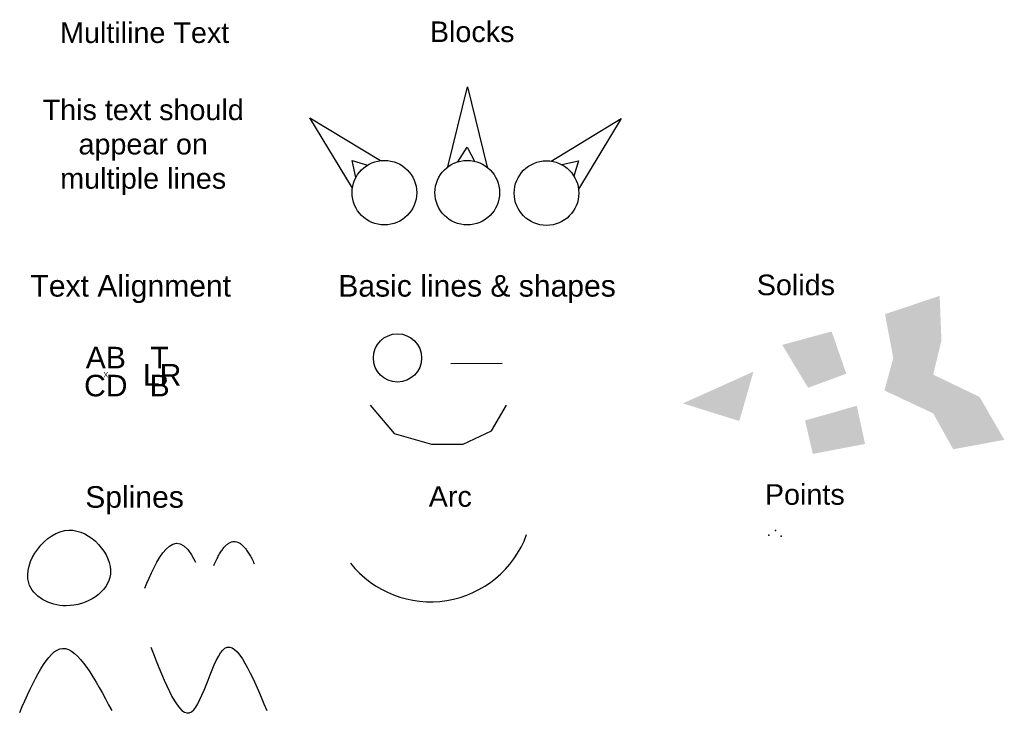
# Model space of a CAD drawing. Header units: millimetres. Extents: x 10 to 467, y 6 to 332.
import ezdxf
from ezdxf.enums import TextEntityAlignment as Align

# ---------------------------------------------------------------- set-up
doc = ezdxf.new("R2010")
doc.units = ezdxf.units.MM
doc.layers.add('BlueLayer', color=150, linetype='Continuous')
doc.styles.get("Standard").update_dxf_attribs({"font": 'arial.ttf'})

# ---------------------------------------------------------------- blocks, each defined once
blk = doc.blocks.new('Block1')
for p, q in [((-8.99, 12.01), (0.07, 49.09)), ((0.07, 49.09), (9.24, 11.82)), ((-4.31, 14.37), (-0.08, 21.13)), ((-0.08, 21.13), (3.41, 14.61))]:
    blk.add_line(p, q)
at = {"color": 0}
blk.add_circle((0, 0), 15, dxfattribs=at)

msp = doc.modelspace()

# ---------------------------------------------------------------- linework, layer by layer
msp.add_line((210.24, 171.98), (234.15, 172.06))
at = {"color": 6}
msp.add_lwpolyline([(172.72, 152.62), (183.93, 139.49), (201.32, 134.47), (216.01, 134.47), (229.15, 140.65), (236.11, 152.62)], dxfattribs=at)
at = {"color": 5}
msp.add_circle((185.48, 174.53), 11.21, dxfattribs=at)
msp.add_arc((200.82, 108.89), 47.56, 218.5096, 339.86)
msp.add_open_spline([(68.1, 67.67), (72.85, 78.96), (82, 100.74), (91.6, 79.69)], degree=3)
for points, knots in [([(32.85, 94.59), (21.93, 94.25), (4.44, 70.12), (33.27, 54.23), (62.39, 73.06), (42.82, 94.9), (32.85, 94.59)], [0, 0, 0, 0, 30.795682, 51.143968, 76.483679, 104.558194, 104.558194, 104.558194, 104.558194]), ([(70.95, 40.29), (77.53, 23.29), (90.29, -9.66), (104.57, 59.21), (117.92, 27.23), (124.74, 10.91)], [0, 0, 0, 0, 35.485945, 68.821903, 103.585109, 103.585109, 103.585109, 103.585109]), ([(10, 9.95), (16.46, 24.6), (29.58, 54.31), (44.97, 25.44), (52.77, 10.81)], [0, 0, 0, 0, 35.785667, 72.573578, 72.573578, 72.573578, 72.573578])]:
    msp.add_open_spline(points, degree=3, knots=knots)
msp.add_open_spline([(100.22, 78.22), (109.37, 100), (118.97, 78.95)], degree=2, dxfattribs=at)
msp.add_point((363.64, 91.86))
for points in [[(411.95, 194.9), (437.33, 203.36), (415.77, 174.44), (438.15, 182.63)], [(415.77, 174.44), (438.15, 182.63), (411.68, 159.44), (434.33, 166.8)], [(318.06, 153.44), (350.81, 168.17), (344.26, 145.25)], [(411.68, 159.44), (434.33, 166.8), (434.33, 148.8), (455.89, 156.44)], [(434.33, 148.8), (455.89, 156.44), (443.61, 132.16), (467.36, 136.52)], [(398.85, 152.35), (374.83, 145.52), (402.67, 134.61), (378.38, 129.97)]]:
    msp.add_solid(points)
at = {"layer": 'BlueLayer'}
for p in [(357.91, 92.3), (361.11, 94.49)]:
    msp.add_point(p, dxfattribs=at)
msp.add_solid([(364.21, 180.59), (387.14, 186.87), (376.22, 160.68), (393.96, 167.23)], dxfattribs=at)

# ---------------------------------------------------------------- block references
at = {"rotation": 45}
msp.add_blockref('Block1', (179.41, 251.29), dxfattribs=at)
at = {"color": 2, "rotation": 315}
msp.add_blockref('Block1', (254.7, 251.08), dxfattribs=at)
at = {"layer": 'BlueLayer'}
msp.add_blockref('Block1', (217.89, 251.29), dxfattribs=at)

# ---------------------------------------------------------------- texts
msp.add_text('A', height=10).set_placement((50, 166.72), align=Align.BOTTOM_RIGHT)
msp.add_text('B', height=10).set_placement((50, 166.72), align=Align.BOTTOM_LEFT)
msp.add_text('T', height=10).set_placement((75, 166.72), align=Align.BOTTOM_CENTER)
msp.add_text('L', height=10).set_placement((75, 166.72), align=Align.MIDDLE_RIGHT)
at = {"color": 2}
msp.add_text('R', height=10, dxfattribs=at).set_placement((75, 166.72), align=Align.MIDDLE_LEFT)
msp.add_text('C', height=10).set_placement((50, 166.72), align=Align.TOP_RIGHT)
msp.add_text('X', height=2.5).set_placement((50, 166.72), align=Align.MIDDLE_CENTER)
msp.add_text('D', height=10).set_placement((50, 166.72), align=Align.TOP_LEFT)
msp.add_text('B', height=10).set_placement((75, 166.72), align=Align.TOP_CENTER)
for s, width, gutter_width, heights, insert, char_height, attachment_point in [('Multiline Text', 118.1304, 47.75, [0], (28.75, 330.34), 9.5504, 1), ('Blocks', 94.9159, 47.75, [0], (200.53, 330.77), 9.55, 1), ('\\pxqc;This text should appear on multiple lines', 105.0048, 47.75, [0], (14.86, 294.51), 9.5504, 1), ('Text Alignment', 108.8094, 47.75, [30.4], (15, 200), 10, 7), ('Basic lines & shapes', 177.0765, 47.75, [28.28], (158, 200), 10, 7), ('Solids', 145.5854, 47.75, [0], (352.37, 213.23), 9.55, 1), ('Splines', 65.9412, 12.5, [7.22], (40.45, 115), 10, 1), ('Arc', 101.5308, 47.75, [0], (200, 115), 9.55, 1), ('Points', 132.4547, 47.75, [0], (356.15, 115.93), 9.55, 1)]:
    msp.add_mtext_dynamic_manual_height_columns(s, width=width, gutter_width=gutter_width, heights=heights, dxfattribs=dict(insert=insert, char_height=char_height, attachment_point=attachment_point))

doc.saveas('drawing.dxf')
